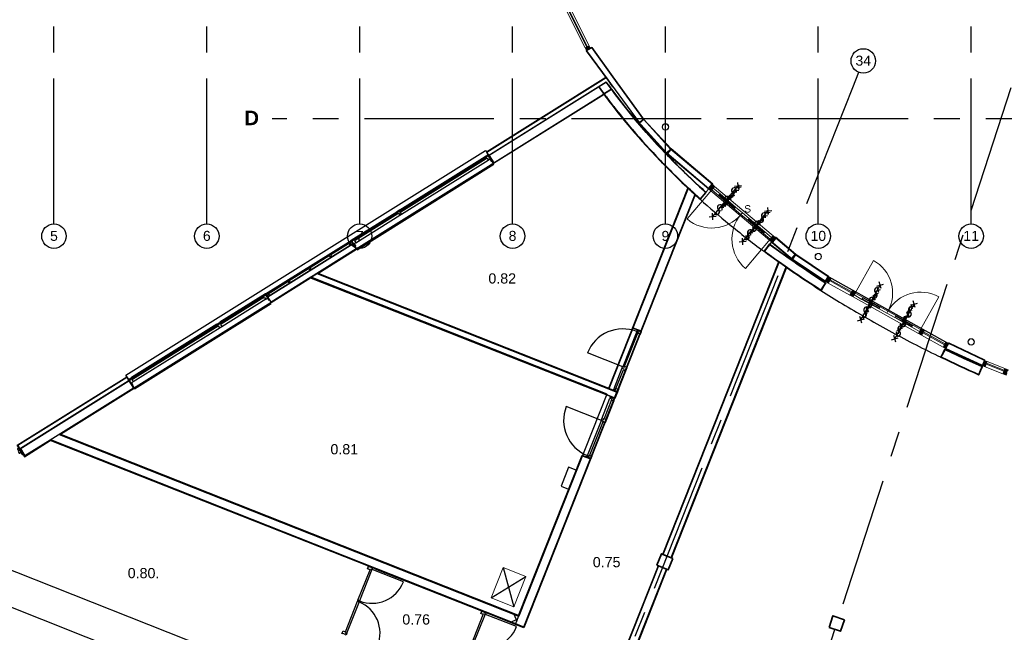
# Model space of a CAD drawing. Header units: millimetres. Extents: x -5940 to 121280, y -35718 to 26615.
# Tile 3 of 51: x 14160 to 38313, y -16872 to -1827. Entities that reach past the tile are written whole.
import ezdxf

# ---------------------------------------------------------------- set-up
doc = ezdxf.new("R2010")
doc.units = ezdxf.units.MM
doc.header["$LTSCALE"] = 100
doc.linetypes.add('CENTER', pattern=[50.8, 31.75, -6.35, 6.35, -6.35])
for name, color, linetype in [('AL21----_BUITENWAND', 3, 'Continuous'), ('AL22----_BINNENWAND', 2, 'Continuous'), ('AL28----_CONSTRUCTIES', 4, 'Continuous'), ('AL31----_BUITENKOZIJN', 1, 'Continuous'), ('AL32----_BINNENKOZIJN', 1, 'Continuous'), ('AL33----_VLOEROPENINGEN', 2, 'Continuous'), ('AL72----_GEBRUIKERSVOORZIENINGEN', 1, 'Continuous'), ('BL$7----_STRAMIEN', 8, 'Continuous'), ('BL$8----_RUIMTENUMMER', 2, 'Continuous')]:
    doc.layers.add(name, color=color, linetype=linetype)
doc.styles.add('Arial', font='arial.ttf', dxfattribs={"height": 180})
doc.styles.add('Arial_4', font='arial.ttf', dxfattribs={"height": 245.883234})
doc.styles.add('Arial_B', font='arialbd.ttf', dxfattribs={"height": 355.164671})
doc.styles.get("Standard").update_dxf_attribs({"font": 'arial.ttf'})

# ---------------------------------------------------------------- blocks, each defined once
blk = doc.blocks.new('31_DO_stolpdeur_3 - dik-9014808-_--_100 begane grond')
at = {"color": 0, "linetype": 'ByBlock', "lineweight": -2}
for p, q in [((-719.5, 84), (-939.5, 84)), ((-939.5, 84), (-939.5, 30)), ((-939.5, 30), (-719.5, 30)), ((-719.5, 30), (-719.5, 84)), ((-719.5, 84), (-220, 84)), ((-220, 30), (-719.5, 30)), ((0, 84), (-220, 84)), ((-220, 84), (-220, 30)), ((-220, 30), (0, 30)), ((220, 84), (0, 84)), ((0, 84), (0, 30)), ((0, 30), (0, 84)), ((0, 30), (220, 30)), ((220, 30), (220, 84)), ((220, 84), (719.5, 84)), ((719.5, 30), (220, 30)), ((939.5, 84), (719.5, 84)), ((719.5, 84), (719.5, 30)), ((719.5, 30), (939.5, 30)), ((939.5, 30), (939.5, 84))]:
    blk.add_line(p, q, dxfattribs=at)
blk = doc.blocks.new('Rectangular Mullion - 31_CWM_067x139-9014807-_--_100 begane grond')
at = {"color": 0, "linetype": 'ByBlock', "lineweight": -2}
for p, q in [((35705, 24473), (34271, 25687)), ((35795, 24579), (34361, 25793))]:
    blk.add_line(p, q, dxfattribs=at)
blk = doc.blocks.new('Rectangular Mullion - 31_CWM_067x139-8530078-_--_100 begane grond')
at = {"linetype": 'ByBlock', "lineweight": -2}
blk.add_hatch(color=0, dxfattribs=at).paths.add_polyline_path([(0, 0), (0, -139), (-67, -139), (-67, 0), (-19, 0)], flags=0)
at = {"color": 0, "linetype": 'ByBlock', "lineweight": -2}
for p, q in [((-67, 0), (0, 0)), ((-67, -30), (-67, 0)), ((-67, -139), (-67, -84)), ((0, -139), (-67, -139)), ((0, 0), (0, -139))]:
    blk.add_line(p, q, dxfattribs=at)
blk = doc.blocks.new('Rectangular Mullion - 31_CWM_067x139-8530079-_--_100 begane grond')
at = {"linetype": 'ByBlock', "lineweight": -2}
blk.add_hatch(color=0, dxfattribs=at).paths.add_polyline_path([(-67, 0), (-67, -139), (0, -139), (0, 0)], flags=0)
at = {"color": 0, "linetype": 'ByBlock', "lineweight": -2}
for p, q in [((0, 0), (-67, 0)), ((-67, 0), (-67, -30)), ((-67, -84), (-67, -139)), ((-67, -139), (0, -139)), ((0, -139), (0, 0))]:
    blk.add_line(p, q, dxfattribs=at)
blk = doc.blocks.new('BI deur rechts - BI deur rechts-9014940-_--_100 begane grond')
at = {"color": 0, "linetype": 'ByBlock', "lineweight": -2}
blk.add_line((-469.75, 27), (-469.75, 966.5), dxfattribs=at)
blk.add_arc((-469.75, 27), 939.5, 360, 90, dxfattribs=at)
blk = doc.blocks.new('BI deur links - BI deur links-9014941-_--_100 begane grond')
at = {"color": 0, "linetype": 'ByBlock', "lineweight": -2}
blk.add_line((469.75, 27), (469.75, 966.5), dxfattribs=at)
blk.add_arc((469.75, 27), 939.5, 90, 180, dxfattribs=at)
blk = doc.blocks.new('WI_subvak - glas 2-9157032-_--_100 begane grond')
at = {"color": 0, "linetype": 'ByBlock', "lineweight": -2}
for p, q in [((249.75, 12), (-249.75, 12)), ((-249.75, -12), (249.75, -12))]:
    blk.add_line(p, q, dxfattribs=at)
blk = doc.blocks.new('Rectangular Mullion - 31_CWM_067x139-9014959-_--_100 begane grond')
at = {"color": 0, "linetype": 'ByBlock', "lineweight": -2}
for p, q in [((39506, 22261), (40036, 21965)), ((39438, 22140), (39968, 21844))]:
    blk.add_line(p, q, dxfattribs=at)
blk = doc.blocks.new('Rectangular Mullion - 31_CWM_067x139-9014965-_--_100 begane grond')
at = {"linetype": 'ByBlock', "lineweight": -2}
blk.add_hatch(color=0, dxfattribs=at).paths.add_polyline_path([(-67, -139), (-67, 0), (0, 0), (0, -139)], flags=0)
at = {"color": 0, "linetype": 'ByBlock', "lineweight": -2}
for p, q in [((-67, 0), (0, 0)), ((-67, -139), (-67, 0)), ((0, 0), (0, -139)), ((0, -139), (-67, -139))]:
    blk.add_line(p, q, dxfattribs=at)
blk = doc.blocks.new('Rectangular Mullion - 31_CWM_067x139-9014966-_--_100 begane grond')
at = {"linetype": 'ByBlock', "lineweight": -2}
blk.add_hatch(color=0, dxfattribs=at).paths.add_polyline_path([(0, -139), (0, 0), (-67, 0), (-67, -139)], flags=0)
at = {"color": 0, "linetype": 'ByBlock', "lineweight": -2}
for p, q in [((0, 0), (-67, 0)), ((-67, 0), (-67, -139)), ((0, -139), (0, 0)), ((-67, -139), (0, -139))]:
    blk.add_line(p, q, dxfattribs=at)
blk = doc.blocks.new('Rectangular Mullion - 31_CWM_067x139-9014961-_--_100 begane grond')
at = {"color": 0, "linetype": 'ByBlock', "lineweight": -2}
for p, q in [((37217, 23538), (37748, 23242)), ((37150, 23417), (37680, 23121))]:
    blk.add_line(p, q, dxfattribs=at)
blk = doc.blocks.new('Rectangular Mullion - 31_CWM_088x139-9014962-_--_100 begane grond')
at = {"linetype": 'ByBlock', "lineweight": -2}
blk.add_hatch(color=0, dxfattribs=at).paths.add_polyline_path([(-44, -139), (-44, 0), (44, 0), (44, -139)], flags=0)
at = {"color": 0, "linetype": 'ByBlock', "lineweight": -2}
for p, q in [((-44, 0), (44, 0)), ((-44, -30), (-44, 0)), ((44, 0), (44, -139)), ((-44, -139), (-44, -84)), ((44, -139), (-44, -139))]:
    blk.add_line(p, q, dxfattribs=at)
blk = doc.blocks.new('System Panel - 31_CWP_glas_2-9014967-_--_100 begane grond')
at = {"linetype": 'ByBlock', "lineweight": -2}
blk.add_hatch(color=0, dxfattribs=at).paths.add_polyline_path([(-304, 69), (-304, 45), (304, 45), (304, 69)], flags=0)
at = {"color": 0, "linetype": 'ByBlock', "lineweight": -2}
for p, q in [((304, 69), (-304, 69)), ((-304, 69), (-304, 45)), ((-304, 45), (304, 45)), ((304, 45), (304, 69))]:
    blk.add_line(p, q, dxfattribs=at)
blk = doc.blocks.new('31_DO_stolpdeur_3 - dik-9014968-_--_100 begane grond')
at = {"color": 0, "linetype": 'ByBlock', "lineweight": -2}
for p, q in [((-698.5, 84), (-918.5, 84)), ((-918.5, 84), (-918.5, 30)), ((-918.5, 30), (-698.5, 30)), ((-698.5, 30), (-698.5, 84)), ((-698.5, 84), (-220, 84)), ((-220, 30), (-698.5, 30)), ((0, 84), (-220, 84)), ((-220, 84), (-220, 30)), ((-220, 30), (0, 30)), ((220, 84), (0, 84)), ((0, 84), (0, 30)), ((0, 30), (0, 84)), ((0, 30), (220, 30)), ((220, 30), (220, 84)), ((220, 84), (698.5, 84)), ((698.5, 30), (220, 30)), ((918.5, 84), (698.5, 84)), ((698.5, 84), (698.5, 30)), ((698.5, 30), (918.5, 30)), ((918.5, 30), (918.5, 84))]:
    blk.add_line(p, q, dxfattribs=at)
blk = doc.blocks.new('BI deur rechts - BI deur rechts-9015058-_--_100 begane grond')
at = {"color": 0, "linetype": 'ByBlock', "lineweight": -2}
blk.add_line((-459.25, 27), (-459.25, 945.5), dxfattribs=at)
blk.add_arc((-459.25, 27), 918.5, 360, 90, dxfattribs=at)
blk = doc.blocks.new('BI deur links - BI deur links-9015059-_--_100 begane grond')
at = {"color": 0, "linetype": 'ByBlock', "lineweight": -2}
blk.add_line((459.25, 27), (459.25, 945.5), dxfattribs=at)
blk.add_arc((459.25, 27), 918.5, 90, 180, dxfattribs=at)
blk = doc.blocks.new('WI_subvak - glas 2-9157131-_--_100 begane grond')
at = {"color": 0, "linetype": 'ByBlock', "lineweight": -2}
for p, q in [((239.25, 12), (-239.25, 12)), ((-239.25, -12), (239.25, -12))]:
    blk.add_line(p, q, dxfattribs=at)
blk = doc.blocks.new('Rectangular Mullion - 31_CWM_067x139-9014964-_--_100 begane grond')
at = {"color": 0, "linetype": 'ByBlock', "lineweight": -2}
for p, q in [((37825, 23199), (39429, 22304)), ((37757, 23078), (39361, 22183))]:
    blk.add_line(p, q, dxfattribs=at)
blk = doc.blocks.new('Rectangular Mullion - 31_CWM_088x139-V10-_--_100 begane grond')
at = {"linetype": 'ByBlock', "lineweight": -2}
blk.add_hatch(color=0, dxfattribs=at).paths.add_polyline_path([(-44, -139), (-44, 0), (44, 0), (44, -139), (-17, -139)], flags=0)
at = {"color": 0, "linetype": 'ByBlock', "lineweight": -2}
for p, q in [((-44, 0), (44, 0)), ((-44, -139), (-44, 0)), ((44, 0), (44, -30)), ((44, -139), (-44, -139)), ((44, -84), (44, -139))]:
    blk.add_line(p, q, dxfattribs=at)
blk = doc.blocks.new('Rectangular Mullion - 31_CWM_067x139-9015078-_--_100 begane grond')
at = {"color": 0, "linetype": 'ByBlock', "lineweight": -2}
for p, q in [((40994, 21365), (41430, 21191)), ((41045, 21494), (41482, 21320))]:
    blk.add_line(p, q, dxfattribs=at)
blk = doc.blocks.new('System Panel - 31_CWP_glas_2-9015080-_--_100 begane grond')
at = {"linetype": 'ByBlock', "lineweight": -2}
blk.add_hatch(color=0, dxfattribs=at).paths.add_polyline_path([(-235, 69), (-235, 45), (235, 45), (235, 69)], flags=0)
at = {"color": 0, "linetype": 'ByBlock', "lineweight": -2}
for p, q in [((235, 69), (-235, 69)), ((-235, 69), (-235, 45)), ((-235, 45), (235, 45)), ((235, 45), (235, 69))]:
    blk.add_line(p, q, dxfattribs=at)
blk = doc.blocks.new('System Panel - 31_CWP_glas_2-8535325-_--_100 begane grond')
at = {"linetype": 'ByBlock', "lineweight": -2}
blk.add_hatch(color=0, dxfattribs=at).paths.add_polyline_path([(1031, 45), (1031, 69), (-1031, 69), (-1031, 45), (-391, 45)], flags=0)
at = {"color": 0, "linetype": 'ByBlock', "lineweight": -2}
for p, q in [((1031, 69), (-1031, 69)), ((-1031, 69), (-1031, 45)), ((-1031, 45), (1031, 45)), ((1031, 45), (1031, 69))]:
    blk.add_line(p, q, dxfattribs=at)
blk = doc.blocks.new('Rectangular Mullion - 32-67x114-8337759-_--_100 begane grond')
at = {"linetype": 'ByBlock', "lineweight": -2}
blk.add_hatch(color=0, dxfattribs=at).paths.add_polyline_path([(0, 0), (0, -114), (-67, -114), (-67, 0)], flags=0)
at = {"color": 0, "linetype": 'ByBlock', "lineweight": -2}
for p, q in [((-67, 0), (0, 0)), ((-67, -114), (-67, 0)), ((0, 0), (0, -114)), ((0, -114), (-67, -114))]:
    blk.add_line(p, q, dxfattribs=at)
blk = doc.blocks.new('Rectangular Mullion - 32-88x114-8535324-_--_100 begane grond')
at = {"color": 0, "linetype": 'ByBlock', "lineweight": -2}
for p, q in [((31184, 29192), (30262, 31035)), ((30364, 31086), (31286, 29243))]:
    blk.add_line(p, q, dxfattribs=at)
blk = doc.blocks.new('300_VDB_300-600x800 - 300_VDB_300-600x800-8536938-_--_100 begane grond')
at = {"color": 0, "linetype": 'ByBlock', "lineweight": -2}
for p, q in [((400, 300), (-400, 300)), ((-400, 300), (-400, -300)), ((400, -300), (400, 300)), ((-400, -300), (400, -300))]:
    blk.add_line(p, q, dxfattribs=at)
blk = doc.blocks.new('28_GdV_staal_buis_kolom - B160x6_3-9615382-_--_100 begane grond')
at = {"linetype": 'ByBlock', "lineweight": -2}
h = blk.add_hatch(dxfattribs=at)
h.set_pattern_fill('FP_726', color=0, style=0, pattern_type=2)
h.set_pattern_definition([(45, (-33154.06, -27252.74), (-106.066, 106.066), [])])
h.paths.add_polyline_path([(0, -80), (31, -74), (57, -56), (74, -31), (80, 0), (74, 31), (57, 57), (31, 74), (0, 80), (-31, 74), (-57, 57), (-74, 31), (-80, 0), (-74, -31), (-57, -57), (-31, -74)], flags=0)
h.paths.add_polyline_path([(0, -74), (-28, -68), (-52, -52), (-68, -28), (-74, 0), (-68, 28), (-52, 52), (-28, 68), (0, 74), (28, 68), (52, 52), (68, 28), (74, 0), (68, -28), (52, -52), (28, -68)], flags=0)
at = {"color": 0, "linetype": 'ByBlock', "lineweight": -2}
for radius, start, end in [(80, 0, 180), (80, 180, 0), (73.7, 360, 180), (73.7, 180, 360)]:
    blk.add_arc((0, 0), radius, start, end, dxfattribs=at)
blk = doc.blocks.new('28_GdV_staal_buis_kolom - B160x6_3-V960-_--_100 begane grond')
at = {"linetype": 'ByBlock', "lineweight": -2}
h = blk.add_hatch(dxfattribs=at)
h.set_pattern_fill('FP_727', color=0, style=0, pattern_type=2)
h.set_pattern_definition([(45, (-36904.06, -24068.63), (-106.066, 106.066), [])])
h.paths.add_polyline_path([(0, -80), (31, -74), (57, -57), (74, -31), (80, 0), (74, 31), (57, 57), (31, 74), (0, 80), (-31, 74), (-57, 57), (-74, 31), (-80, 0), (-74, -31), (-57, -57), (-31, -74)], flags=0)
h.paths.add_polyline_path([(0, -74), (-28, -68), (-52, -52), (-68, -28), (-74, 0), (-68, 28), (-52, 52), (-28, 68), (0, 74), (28, 68), (52, 52), (68, 28), (74, 0), (68, -28), (52, -52), (28, -68)], flags=0)
at = {"color": 0, "linetype": 'ByBlock', "lineweight": -2}
for radius, start, end in [(80, 0, 180), (80, 180, 0), (73.7, 360, 180), (73.7, 180, 360)]:
    blk.add_arc((0, 0), radius, start, end, dxfattribs=at)
blk = doc.blocks.new('28_GdV_staal_buis_kolom - B160x6_3-V961-_--_100 begane grond')
at = {"linetype": 'ByBlock', "lineweight": -2}
h = blk.add_hatch(dxfattribs=at)
h.set_pattern_fill('FP_728', color=0, style=0, pattern_type=2)
h.set_pattern_definition([(45, (-40654.06, -21971.82), (-106.066, 106.066), [])])
h.paths.add_polyline_path([(0, -80), (31, -74), (57, -57), (74, -31), (80, 0), (74, 31), (57, 57), (31, 74), (0, 80), (-31, 74), (-57, 57), (-74, 31), (-80, 0), (-74, -31), (-57, -57), (-31, -74)], flags=0)
h.paths.add_polyline_path([(0, -74), (-28, -68), (-52, -52), (-68, -28), (-74, 0), (-68, 28), (-52, 52), (-28, 68), (0, 74), (28, 68), (52, 52), (68, 28), (74, 0), (68, -28), (52, -52), (28, -68)], flags=0)
at = {"color": 0, "linetype": 'ByBlock', "lineweight": -2}
for radius, start, end in [(80, 0, 180), (80, 180, 0), (73.7, 360, 180), (73.7, 180, 360)]:
    blk.add_arc((0, 0), radius, start, end, dxfattribs=at)
blk = doc.blocks.new('300_65_wdbdo60zs - 300_65_wdbdo60zs-8265604-_--_100 begane grond')
at = {"color": 0, "linetype": 'ByBlock', "lineweight": -2}
for p, q in [((-343, 40), (-422, -40)), ((-343, -40), (-422, 40)), ((-241, 40), (-321, -40)), ((-241, -40), (-321, 40)), ((-197, -49), (-141, 49)), ((-141, 49), (-112, 0)), ((-84, -49), (-112, 0)), ((-28, 49), (-84, -49)), ((0, 0), (-28, 49)), ((28, -49), (84, 49)), ((84, 49), (112, 0)), ((141, -49), (197, 49)), ((197, 49), (225, 0)), ((241, 40), (321, -40)), ((241, -40), (321, 40)), ((343, 40), (422, -40)), ((343, -40), (422, 40)), ((-281, 0), (281, 0)), ((-225, 0), (-197, -49)), ((0, 0), (28, -49)), ((112, 0), (141, -49))]:
    blk.add_line(p, q, dxfattribs=at)
blk = doc.blocks.new('Grid - r_3_0mm-7309776-_--_100 begane grond')
at = {"color": 0, "linetype": 'ByBlock', "lineweight": -2}
blk.add_circle((0, 0), 3, dxfattribs=at)
blk = doc.blocks.new('begane grond - begane grond_dwg_AS65ZSDA-9305741-_--_100 begane grond')
at = {"color": 0, "linetype": 'ByBlock', "lineweight": -2}
for p, q in [((-0.81, 5.68), (0.82, 7.32)), ((0.8, 5.71), (-0.78, 7.29)), ((0, -6.51), (0, 6.51)), ((-0.81, -7.35), (0.82, -5.71)), ((0.8, -7.32), (-0.78, -5.74))]:
    blk.add_line(p, q, dxfattribs=at)
for centre, start, end in [((0, 4.52), 90, 270), ((0, 2.71), 270, 90), ((0, 0.9), 90, 270), ((0, -2.71), 90, 270), ((0, -0.9), 270, 90), ((0, -4.52), 270, 90)]:
    blk.add_arc(centre, 0.905, start, end, dxfattribs=at)

msp = doc.modelspace()

# ---------------------------------------------------------------- linework, layer by layer
at = {"layer": 'AL21----_BUITENWAND', "lineweight": 35}
for p, q in [((28165, -2530), (28060, -2582)), ((28060, -2582), (28065, -2591)), ((28065, -2591), (28594, -3315)), ((28192, -2513), (28165, -2530)), ((28714, -3234), (28192, -2513)), ((28594, -3315), (28710, -3474)), ((29464, -4271), (28714, -3234)), ((20328, -8761), (21301, -8152)), ((17698, -10154), (14176, -12358)), ((14289, -12540), (14910, -12151)), ((14176, -12358), (14289, -12540))]:
    msp.add_line(p, q, dxfattribs=at)
at = {"layer": 'AL21----_BUITENWAND'}
for p, q in [((28548, -3364), (17698, -10154)), ((28675, -3537), (28548, -3364)), ((20328, -8761), (28675, -3537)), ((20193, -8557), (22287, -7247)), ((20202, -8573), (22297, -7262)), ((22331, -7330), (20248, -8633)), ((21791, -7597), (22263, -7302)), ((22250, -7310), (22253, -7379)), ((21282, -7916), (21755, -7620)), ((20774, -8234), (21246, -7938)), ((20253, -8560), (20737, -8257)), ((20254, -8559), (20315, -8592))]:
    msp.add_line(p, q, dxfattribs=at)
at = {"layer": 'AL21----_BUITENWAND', "flags": 128}
for points in [[(28192, -2513), (28065, -2591), (29352, -4353), (29464, -4271)], [(21786, -7671), (21823, -7648), (21782, -7584), (21746, -7606)], [(21278, -7989), (21314, -7967), (21274, -7902), (21238, -7925)], [(20769, -8307), (20805, -8285), (20765, -8220), (20729, -8243)], [(20248, -8633), (20285, -8611), (20244, -8546), (20208, -8569)], [(14281, -12545), (14168, -12364), (16837, -10693), (16951, -10874)]]:
    msp.add_lwpolyline(points, close=True, dxfattribs=at)
for points in [[(25649, -5143), (25607, -5075), (28539, -3240)], [(25674, -5163), (25621, -5078), (28545, -3248)], [(28553, -3361), (25674, -5163), (25787, -5344), (28679, -3534)], [(28494, -3662), (25784, -5358), (25702, -5226)], [(22411, -7457), (20328, -8761), (20248, -8633), (22331, -7330), (22411, -7457), (25787, -5344)], [(21470, -8057), (22425, -7460), (22340, -7325)], [(20240, -8639), (20325, -8774), (21290, -8170)], [(14159, -12369), (14101, -12276), (16787, -10594), (16830, -10662)], [(14168, -12364), (14114, -12279), (16784, -10608), (16837, -10693)], [(16882, -10746), (16965, -10877)], [(14196, -12427), (14278, -12559), (14911, -12162)]]:
    msp.add_lwpolyline(points, dxfattribs=at)
at = {"layer": 'AL21----_BUITENWAND'}
msp.add_lwpolyline([(15158, -12008), (16965, -10877)], dxfattribs=at)
at = {"layer": 'AL21----_BUITENWAND', "lineweight": 35}
msp.add_arc((42256, 6555), 17134, 215.8409, 216.5584, dxfattribs=at)
at = {"layer": 'AL22----_BINNENWAND', "lineweight": 35}
for p, q in [((28675, -3537), (28493, -3651)), ((29002, -3968), (30034, -5109)), ((30138, -5002), (29464, -4271)), ((31163, -5870), (30138, -5002)), ((30034, -5109), (31066, -5983)), ((30561, -5967), (28614, -10886)), ((31066, -5983), (31163, -5870)), ((26523, -16749), (30730, -6123)), ((30854, -6234), (30992, -6071)), ((32699, -7170), (32603, -7284)), ((33196, -7591), (32699, -7170)), ((32560, -7348), (32421, -7512)), ((32603, -7284), (33106, -7710)), ((33106, -7710), (33926, -8259)), ((34004, -8131), (33196, -7591)), ((32785, -7776), (29940, -14961)), ((30139, -15039), (32965, -7902)), ((21301, -8152), (28559, -11025)), ((28614, -10886), (21459, -8053)), ((33937, -8265), (34010, -8134)), ((34010, -8134), (34004, -8131)), ((33820, -8474), (33925, -8287)), ((33926, -8259), (33937, -8265)), ((36945, -9772), (36873, -9903)), ((36873, -9903), (36882, -9908)), ((36950, -9775), (36945, -9772)), ((37813, -10178), (36950, -9775)), ((36861, -9924), (36757, -10111)), ((36882, -9908), (37754, -10315)), ((37692, -10539), (37769, -10347)), ((37754, -10315), (37778, -10324)), ((37778, -10324), (37833, -10186)), ((37833, -10186), (37813, -10178)), ((37692, -10548), (37692, -10539)), ((26402, -16471), (15136, -12010)), ((26413, -16465), (15146, -12004)), ((14910, -12151), (26523, -16749)), ((29940, -14961), (30139, -15039)), ((30029, -15318), (29830, -15239))]:
    msp.add_line(p, q, dxfattribs=at)
at = {"layer": 'AL22----_BINNENWAND'}
for p, q in [((31066, -5984), (30994, -6064)), ((29409, -9487), (30740, -6123)), ((30994, -6064), (30851, -6223)), ((31001, -6071), (30851, -6237)), ((30854, -6234), (30997, -6075)), ((32552, -7335), (32419, -7515)), ((32549, -7340), (32421, -7512)), ((32560, -7341), (32433, -7513)), ((32603, -7284), (32560, -7341)), ((33404, -7944), (32868, -7566)), ((32775, -7774), (29931, -14957)), ((32967, -7897), (30139, -15039)), ((32971, -7913), (30148, -15043)), ((32787, -7770), (33280, -8119)), ((28654, -11084), (21279, -8166)), ((28716, -10926), (21459, -8053)), ((34005, -8143), (36941, -9781)), ((33926, -8281), (33811, -8462)), ((33935, -8287), (33814, -8475)), ((33820, -8474), (33935, -8294)), ((36849, -9918), (36756, -10111)), ((37689, -10546), (37777, -10351)), ((28559, -11025), (26402, -16471)), ((28821, -10971), (28760, -11126)), ((15136, -12010), (26402, -16471)), ((15146, -12004), (26413, -16465)), ((26324, -16670), (14910, -12151)), ((26334, -16664), (14921, -12145)), ((27961, -12534), (28160, -12613)), ((27623, -12819), (27439, -13283)), ((27809, -12892), (27623, -12819)), ((27439, -13283), (27625, -13357)), ((25493, -16352), (22879, -15317)), ((29820, -15236), (27209, -21831)), ((30038, -15322), (27429, -21912)), ((26278, -16422), (26353, -16596)), ((26199, -16621), (26373, -16546))]:
    msp.add_line(p, q, dxfattribs=at)
at = {"layer": 'AL22----_BINNENWAND', "lineweight": 35, "flags": 128}
for points in [[(30992, -6071), (30679, -5783), (30376, -5492), (30084, -5197), (29801, -4899), (29529, -4598), (29268, -4293), (29017, -3986), (28777, -3676), (28675, -3537)], [(33925, -8287), (33572, -8057), (33228, -7825), (32890, -7588), (32560, -7348)], [(37769, -10347), (37311, -10138), (36861, -9924)]]:
    msp.add_lwpolyline(points, dxfattribs=at)
at = {"layer": 'AL22----_BINNENWAND', "flags": 128}
for points in [[(28493, -3651), (28728, -3960), (28970, -4264), (29219, -4563), (29475, -4856), (29737, -5143), (30005, -5424), (30280, -5699), (30561, -5967)], [(29303, -9445), (29191, -9401), (30552, -5962)], [(30733, -6116), (29403, -9474), (29204, -9395), (30564, -5960)], [(30732, -6115), (30563, -5959), (30564, -5960)], [(30730, -6123), (30792, -6179), (30854, -6234)], [(32421, -7512), (32603, -7645), (32785, -7776)], [(32787, -7770), (32073, -9574), (29940, -14961)], [(32965, -7902), (33247, -8097), (33532, -8287), (33820, -8474)], [(21448, -8059), (28809, -10974), (28754, -11113), (21290, -8158)], [(15158, -12008), (26397, -16458), (27956, -12521), (28067, -12565)], [(28173, -12607), (26528, -16762), (25599, -16394)], [(29830, -15240), (27218, -21835)], [(27419, -21909), (30029, -15318)]]:
    msp.add_lwpolyline(points, dxfattribs=at)
for points in [[(29471, -4278), (29368, -4372), (30025, -5099), (30128, -5006)], [(31053, -5973), (31143, -5867), (30135, -5013), (30045, -5119)], [(33096, -7702), (33186, -7596), (32705, -7189), (32615, -7295)], [(33190, -7599), (33112, -7714), (33919, -8254), (33996, -8138)], [(26523, -16749), (26324, -16670), (27961, -12534), (28160, -12613)]]:
    msp.add_lwpolyline(points, close=True, dxfattribs=at)
at = {"layer": 'AL22----_BINNENWAND'}
for points in [[(29830, -15239), (27153, -22001)], [(27355, -22072), (30029, -15318)]]:
    msp.add_lwpolyline(points, dxfattribs=at)
for centre, radius, start, end in [((42259, 6559), 16925, 216.6182, 228.2827), ((42251, 6550), 17127, 226.9576, 227.7201), ((47281, 12591), 24785, 233.5301, 237.4211), ((47279, 12589), 24996, 234.559, 235.0636), ((51954, 21264), 34862, 244.1536, 245.8464), ((51954, 21264), 34648, 244.1536, 245.8464)]:
    msp.add_arc(centre, radius, start, end, dxfattribs=at)
at = {"layer": 'AL22----_BINNENWAND', "lineweight": 35}
for centre, radius, start, end in [((42256, 6555), 17134, 226.9577, 227.7198), ((47281, 12591), 24999, 234.559, 235.0636)]:
    msp.add_arc(centre, radius, start, end, dxfattribs=at)
at = {"layer": 'AL22----_BINNENWAND'}
for points, knots in [([(28553, -3361), (28569, -3383), (28584, -3404), (28790, -3689), (28991, -3950), (29417, -4465), (29641, -4720), (30112, -5222), (30358, -5470), (30739, -5832), (30865, -5948), (30994, -6064)], [0.3869688, 0.3869688, 0.3869688, 0.3869688, 0.3911371, 0.3911371, 0.441302, 0.441302, 0.4914669, 0.4914669, 0.5416318, 0.5416318, 0.5657343, 0.5657343, 0.5657343, 0.5657343]), ([(28494, -3662), (28621, -3834), (28753, -4005), (29139, -4487), (29406, -4794), (29970, -5400), (30268, -5697), (30670, -6073), (30760, -6155), (30851, -6237)], [0.3976681, 0.3976681, 0.3976681, 0.3976681, 0.4301185, 0.4301185, 0.4896917, 0.4896917, 0.5492648, 0.5492648, 0.5661936, 0.5661936, 0.5661936, 0.5661936]), ([(28497, -3648), (28535, -3700), (28573, -3751), (28771, -4014), (28938, -4224), (29326, -4686), (29550, -4937), (30029, -5444), (30286, -5699), (30651, -6041), (30750, -6133), (30851, -6223)], [0.3971985, 0.3971985, 0.3971985, 0.3971985, 0.406915, 0.406915, 0.4469305, 0.4469305, 0.4959564, 0.4959564, 0.5470703, 0.5470703, 0.5657343, 0.5657343, 0.5657343, 0.5657343]), ([(29448, -4834), (29600, -5004), (29757, -5172), (30122, -5549), (30333, -5757), (30552, -5962)], [0.47252643, 0.47252643, 0.47252643, 0.47252643, 0.50565225, 0.50565225, 0.547406, 0.547406, 0.547406, 0.547406]), ([(30851, -6237), (31081, -6444), (31319, -6648), (31837, -7072), (32118, -7292), (32411, -7510), (32415, -7513), (32419, -7515)], [0.56619356, 0.56619356, 0.56619356, 0.56619356, 0.60883796, 0.60883796, 0.65613289, 0.65613289, 0.65674163, 0.65674163, 0.65674163, 0.65674163]), ([(32560, -7341), (32773, -7499), (32990, -7654), (33445, -7968), (33683, -8126), (33926, -8281)], [0.65717788, 0.65717788, 0.65717788, 0.65717788, 0.69212655, 0.69212655, 0.72876458, 0.72876458, 0.72876458, 0.72876458]), ([(32433, -7513), (32725, -7730), (33026, -7942), (33492, -8255), (33650, -8359), (33811, -8462)], [0.65717788, 0.65717788, 0.65717788, 0.65717788, 0.70474863, 0.70474863, 0.72876456, 0.72876456, 0.72876456, 0.72876456]), ([(32971, -7913), (33081, -7989), (33192, -8065), (33471, -8254), (33641, -8365), (33814, -8475)], [0.68619542, 0.68619542, 0.68619542, 0.68619542, 0.70342782, 0.70342782, 0.72918411, 0.72918411, 0.72918411, 0.72918411]), ([(33814, -8475), (33987, -8586), (34163, -8696), (34710, -9028), (35089, -9247), (35871, -9673), (36273, -9881), (36709, -10094), (36733, -10106), (36757, -10118)], [0.7291841, 0.7291841, 0.7291841, 0.7291841, 0.7550599, 0.7550599, 0.8086701, 0.8086701, 0.8626408, 0.8626408, 0.865829, 0.865829, 0.865829, 0.865829])]:
    msp.add_open_spline(points, degree=3, knots=knots, dxfattribs=at)
at = {"layer": 'AL22----_BINNENWAND', "lineweight": 35}
msp.add_open_spline([(28493, -3651), (28520, -3687), (28920, -4239), (29636, -5071), (30375, -5791), (30561, -5966)], degree=3, knots=[-0.00000001, -0.00000001, -0.00000001, -0.00000001, 0.00757576, 0.06010101, 0.07722192, 0.07722192, 0.07722192, 0.07722192], dxfattribs=at)
for points in [[(30561, -5966), (30617, -6018), (30672, -6069), (30728, -6121)], [(30729, -6121), (30770, -6159), (30812, -6197), (30854, -6234)], [(32421, -7512), (32867, -7842), (33334, -8163), (33820, -8474)], [(36757, -10111), (37063, -10260), (37375, -10406), (37692, -10548)]]:
    msp.add_open_spline(points, degree=3, dxfattribs=at)
at = {"layer": 'AL22----_BINNENWAND'}
msp.add_open_spline([(32419, -7515), (32536, -7602), (32655, -7688), (32775, -7774)], degree=3, dxfattribs=at)
at = {"layer": 'AL28----_CONSTRUCTIES', "lineweight": 35}
for p, q in [((29900, -14945), (29790, -15224)), ((30179, -15055), (29900, -14945)), ((30069, -15334), (30179, -15055)), ((29790, -15224), (30069, -15334)), ((34105, -16469), (34013, -16754)), ((34391, -16562), (34105, -16469)), ((34298, -16847), (34391, -16562)), ((34013, -16754), (34298, -16847))]:
    msp.add_line(p, q, dxfattribs=at)
at = {"layer": 'AL28----_CONSTRUCTIES', "flags": 128}
for points in [[(29900, -14945), (29790, -15224), (30069, -15334), (30179, -15055)], [(34105, -16469), (34013, -16754), (34298, -16847), (34391, -16562)]]:
    msp.add_lwpolyline(points, close=True, dxfattribs=at)
at = {"layer": 'AL31----_BUITENKOZIJN'}
for p, q in [((23483, -6498), (25580, -5186)), ((23511, -6543), (25605, -5233)), ((23527, -6605), (25655, -5274)), ((22438, -7475), (25790, -5377)), ((22359, -7201), (23409, -6545)), ((22390, -7245), (23437, -6590)), ((22405, -7307), (23486, -6631)), ((20121, -8602), (19071, -9259)), ((20146, -8649), (19099, -9304)), ((20196, -8690), (19115, -9367)), ((16951, -10874), (20328, -8761)), ((16979, -10892), (20331, -8794)), ((18997, -9306), (16899, -10618)), ((19025, -9351), (16930, -10662)), ((19074, -9392), (16945, -10724))]:
    msp.add_line(p, q, dxfattribs=at)
at = {"layer": 'AL31----_BUITENKOZIJN', "flags": 128}
msp.add_lwpolyline([(16787, -10594), (16766, -10560), (25586, -5041), (25607, -5075)], dxfattribs=at)
for points in [[(25660, -5154), (25653, -5143), (25649, -5143), (25580, -5186), (25579, -5190), (25610, -5240), (25624, -5231), (25650, -5273), (25655, -5274), (25703, -5243), (25695, -5231), (25651, -5159)], [(25651, -5159), (25666, -5150), (25710, -5221), (25695, -5231)], [(25710, -5239), (25695, -5248), (25727, -5300), (25731, -5301), (25743, -5293), (25719, -5254)], [(23497, -6552), (23511, -6543), (23490, -6509), (23490, -6509), (23489, -6506), (23485, -6501), (23481, -6500), (23411, -6543), (23410, -6547), (23437, -6590), (23451, -6581), (23482, -6630), (23486, -6631), (23527, -6605), (23528, -6601)], [(22295, -7259), (22289, -7249), (22290, -7245), (22359, -7201), (22363, -7202), (22390, -7245), (22376, -7254), (22406, -7303), (22405, -7307), (22357, -7337), (22349, -7325), (22304, -7254)], [(22295, -7353), (22331, -7330), (22291, -7265), (22255, -7288)], [(22304, -7254), (22289, -7263), (22334, -7334), (22349, -7325)], [(22350, -7342), (22365, -7332), (22397, -7384), (22396, -7388), (22384, -7396), (22359, -7356)], [(20201, -8570), (20194, -8560), (20190, -8559), (20121, -8602), (20120, -8607), (20151, -8657), (20165, -8648), (20191, -8689), (20196, -8690), (20244, -8660), (20236, -8647), (20191, -8576)], [(20191, -8576), (20207, -8566), (20251, -8638), (20236, -8647)], [(20251, -8656), (20236, -8665), (20268, -8716), (20272, -8717), (20284, -8710), (20260, -8670)], [(19039, -9342), (19025, -9351), (19003, -9317), (19004, -9317), (19002, -9314), (18998, -9308), (18999, -9304), (19069, -9261), (19073, -9262), (19099, -9304), (19085, -9313), (19116, -9362), (19115, -9367), (19074, -9392), (19070, -9391)], [(16835, -10676), (16829, -10666), (16830, -10662), (16899, -10618), (16904, -10619), (16930, -10662), (16916, -10671), (16946, -10720), (16945, -10724), (16897, -10754), (16889, -10742), (16844, -10671)], [(16844, -10671), (16829, -10680), (16874, -10751), (16889, -10742)], [(16890, -10759), (16905, -10749), (16937, -10801), (16936, -10805), (16924, -10813), (16899, -10773)], [(14147, -12344), (14143, -12343), (14106, -12367), (14105, -12371), (14139, -12425), (14124, -12434), (14148, -12471), (14152, -12472), (14197, -12444), (14144, -12360), (14154, -12355)], [(14144, -12360), (14160, -12351), (14204, -12422), (14189, -12431)], [(14204, -12440), (14189, -12449), (14221, -12501), (14225, -12502), (14237, -12494), (14213, -12455)]]:
    msp.add_lwpolyline(points, close=True, dxfattribs=at)
at = {"layer": 'AL32----_BINNENKOZIJN'}
for p, q in [((28955, -10350), (28091, -10007)), ((28786, -10885), (28969, -10423)), ((28846, -10909), (29029, -10447)), ((28433, -11668), (27569, -11326)), ((28677, -11162), (28494, -11624)), ((28736, -11186), (28553, -11648)), ((23572, -15633), (22809, -15331)), ((26347, -16732), (25584, -16430))]:
    msp.add_line(p, q, dxfattribs=at)
at = {"layer": 'AL32----_BINNENKOZIJN', "flags": 128}
for points in [[(28992, -10364), (29335, -9500), (29298, -9485), (28955, -10350)], [(29318, -9448), (29304, -9442), (29288, -9481), (29335, -9500), (29326, -9523), (29385, -9547), (29410, -9484), (29396, -9479), (29392, -9488), (29314, -9457)], [(29398, -9472), (29320, -9441), (29314, -9457), (29392, -9488)], [(28669, -11087), (28655, -11081), (28639, -11120), (28686, -11139), (28677, -11162), (28736, -11186), (28761, -11123), (28747, -11118), (28743, -11127), (28665, -11096)], [(28749, -11111), (28671, -11080), (28665, -11096), (28743, -11127)], [(28729, -10934), (28715, -10929), (28731, -10890), (28777, -10908), (28786, -10885), (28846, -10909), (28821, -10971), (28807, -10965), (28811, -10956), (28733, -10925)], [(28805, -10972), (28726, -10941), (28733, -10925), (28811, -10956)], [(28470, -11683), (28128, -12548), (28091, -12533), (28433, -11668)], [(28080, -12574), (28066, -12568), (28082, -12529), (28128, -12548), (28137, -12524), (28197, -12548), (28172, -12610), (28158, -12605), (28162, -12595), (28084, -12564)], [(28156, -12611), (28077, -12580), (28084, -12564), (28162, -12595)]]:
    msp.add_lwpolyline(points, close=True, dxfattribs=at)
for points in [[(28932, -10381), (28978, -10400), (28969, -10423), (29029, -10447), (29061, -10365), (29002, -10341), (28992, -10364), (28946, -10346), (28932, -10381), (28731, -10890)], [(28438, -11629), (28484, -11647), (28494, -11624), (28553, -11648), (28521, -11730), (28461, -11706), (28470, -11683), (28424, -11664), (28438, -11629), (28639, -11120)], [(22800, -15328), (22494, -16100), (22457, -16085), (22754, -15336), (22694, -15313), (22719, -15250), (22694, -15313)], [(22754, -15336), (22763, -15313), (22809, -15331), (22825, -15292), (22803, -15284), (22801, -15290), (22738, -15265), (22743, -15252), (22806, -15277), (22801, -15290), (22738, -15265), (22740, -15259), (22719, -15250)], [(22151, -16859), (22141, -16882), (22188, -16900), (22172, -16939), (22151, -16931), (22154, -16924), (22090, -16899), (22088, -16906), (22066, -16897), (22091, -16835), (22151, -16859), (22447, -16110), (22484, -16125), (22179, -16897)], [(22482, -16141), (22503, -16088), (22497, -16104), (22472, -16094), (22453, -16087), (22460, -16071), (22439, -16124), (22446, -16106), (22489, -16123)], [(25575, -16426), (25269, -17198), (25232, -17184), (25528, -16435), (25469, -16411), (25494, -16349), (25469, -16411)], [(25528, -16435), (25538, -16412), (25584, -16430), (25600, -16391), (25578, -16382), (25576, -16389), (25512, -16364), (25518, -16351), (25581, -16376), (25576, -16389), (25512, -16364), (25515, -16357), (25494, -16349)]]:
    msp.add_lwpolyline(points, dxfattribs=at)
at = {"layer": 'AL32----_BINNENKOZIJN'}
for centre, radius, start, end in [((28955, -10350), 930, 68.4, 158.4), ((28433, -11668), 930, 158.4, 248.4), ((22800, -15328), 831, 248.3933, 338.3894), ((22169, -16893), 831, 338.3973, 67.7034), ((25575, -16426), 831, 248.3933, 338.3894)]:
    msp.add_arc(centre, radius, start, end, dxfattribs=at)
at = {"layer": 'AL33----_VLOEROPENINGEN', "linetype": 'CENTER'}
for points in [[(26016, -15280), (26280, -16245)], [(25722, -16024), (26574, -15501)]]:
    msp.add_lwpolyline(points, dxfattribs=at)
at = {"layer": 'AL72----_GEBRUIKERSVOORZIENINGEN'}
for p, q in [((21506, -18341), (11426, -14344)), ((21193, -19130), (10531, -14904))]:
    msp.add_line(p, q, dxfattribs=at)
at = {"layer": 'BL$7----_STRAMIEN', "linetype": 'CENTER'}
for p, q in [((15000, -6443), (15000, 25615)), ((18750, -6443), (18750, 25615)), ((22500, -6443), (22500, 25615)), ((26250, -6443), (26250, 25615)), ((30000, -6443), (30000, 25615)), ((33750, -6443), (33750, 25615)), ((37500, -6443), (37500, 25615)), ((34596, -3491), (34744, -3119)), ((22249, -34678), (34596, -3491)), ((38477, -3499), (28349, -34669)), ((91833, -4265), (20354, -4265)), ((15000, -6843), (15000, -6443)), ((18750, -6843), (18750, -6443)), ((22500, -6843), (22500, -6443)), ((26250, -6843), (26250, -6443)), ((30000, -6843), (30000, -6443)), ((33750, -6843), (33750, -6443)), ((37500, -6843), (37500, -6443))]:
    msp.add_line(p, q, dxfattribs=at)

# ---------------------------------------------------------------- block references
at = {"layer": 'AL28----_CONSTRUCTIES', "lineweight": 18}
for name, p in [('28_GdV_staal_buis_kolom - B160x6_3-9615382-_--_100 begane grond', (30000, -4461)), ('28_GdV_staal_buis_kolom - B160x6_3-V960-_--_100 begane grond', (33750, -7645)), ('28_GdV_staal_buis_kolom - B160x6_3-V961-_--_100 begane grond', (37500, -9742))]:
    msp.add_blockref(name, p, dxfattribs=at)
at = {"layer": 'AL31----_BUITENKOZIJN', "lineweight": 13}
msp.add_blockref('Rectangular Mullion - 32-88x114-8535324-_--_100 begane grond', (-3154, -31714), dxfattribs=at)
at = {"layer": 'AL31----_BUITENKOZIJN', "lineweight": 13, "rotation": 296.5866976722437}
msp.add_blockref('System Panel - 31_CWP_glas_2-8535325-_--_100 begane grond', (27569, -1600), dxfattribs=at)
at = {"layer": 'AL31----_BUITENKOZIJN', "lineweight": 13, "extrusion": (0, 0, -1), "rotation": 243.4133023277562}
msp.add_blockref('Rectangular Mullion - 32-67x114-8337759-_--_100 begane grond', (-28060, -2582), dxfattribs=at)
at = {"layer": 'AL32----_BINNENKOZIJN', "lineweight": 18}
for name, p, rotation in [('BI deur links - BI deur links-9014941-_--_100 begane grond', (31513, -6287), 139.7489941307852), ('31_DO_stolpdeur_3 - dik-9014808-_--_100 begane grond', (31834, -6634), 319.7489941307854), ('WI_subvak - glas 2-9157032-_--_100 begane grond', (31513, -6287), 319.7489941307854), ('BI deur rechts - BI deur rechts-9014940-_--_100 begane grond', (32230, -6894), 139.7489941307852), ('WI_subvak - glas 2-9157032-_--_100 begane grond', (32230, -6894), 319.7489941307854), ('BI deur rechts - BI deur rechts-9015058-_--_100 begane grond', (35044, -8788), 330.8431148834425), ('BI deur links - BI deur links-9015059-_--_100 begane grond', (35846, -9236), 330.8431148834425), ('31_DO_stolpdeur_3 - dik-9014968-_--_100 begane grond', (35473, -8962), 150.8431148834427), ('WI_subvak - glas 2-9157131-_--_100 begane grond', (35044, -8788), 150.8431148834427), ('WI_subvak - glas 2-9157131-_--_100 begane grond', (35846, -9236), 150.8431148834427)]:
    msp.add_blockref(name, p, dxfattribs=dict(at, rotation=rotation))
at = {"layer": 'AL32----_BINNENKOZIJN', "lineweight": 13}
for name, p, rotation in [('Rectangular Mullion - 31_CWM_067x139-8530079-_--_100 begane grond', (31066, -5984), 139.7489941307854), ('System Panel - 31_CWP_glas_2-9014967-_--_100 begane grond', (34328, -8324), 150.8431148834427), ('System Panel - 31_CWP_glas_2-9014967-_--_100 begane grond', (36617, -9601), 150.8431148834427), ('Rectangular Mullion - 31_CWM_067x139-9014966-_--_100 begane grond', (36941, -9781), 330.8431148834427), ('System Panel - 31_CWP_glas_2-9015080-_--_100 begane grond', (38109, -10307), 158.3371863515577)]:
    msp.add_blockref(name, p, dxfattribs=dict(at, rotation=rotation))
at = {"layer": 'AL32----_BINNENKOZIJN', "xscale": 75, "yscale": 75, "zscale": 75}
for p, rotation in [((31472, -6285), 320.238166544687), ((32208, -6897), 320.238166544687), ((35031, -8772), 330.8431148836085), ((35866, -9239), 330.8431148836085)]:
    msp.add_blockref('begane grond - begane grond_dwg_AS65ZSDA-9305741-_--_100 begane grond', p, dxfattribs=dict(at, rotation=rotation))
at = {"layer": 'AL32----_BINNENKOZIJN', "lineweight": 13}
for name in ['Rectangular Mullion - 31_CWM_067x139-9014807-_--_100 begane grond', 'Rectangular Mullion - 31_CWM_067x139-9014961-_--_100 begane grond', 'Rectangular Mullion - 31_CWM_067x139-9014964-_--_100 begane grond', 'Rectangular Mullion - 31_CWM_067x139-9014959-_--_100 begane grond', 'Rectangular Mullion - 31_CWM_067x139-9015078-_--_100 begane grond']:
    msp.add_blockref(name, (-3154, -31714), dxfattribs=at)
at = {"layer": 'AL32----_BINNENKOZIJN'}
for p, rotation in [((31559, -6232), 229.7489941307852), ((32266, -6851), 229.7489941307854), ((35035, -8804), 240.8431148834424), ((35859, -9213), 240.8431148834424)]:
    msp.add_blockref('300_65_wdbdo60zs - 300_65_wdbdo60zs-8265604-_--_100 begane grond', p, dxfattribs=dict(at, rotation=rotation))
at = {"layer": 'AL32----_BINNENKOZIJN', "lineweight": 13, "extrusion": (0, 0, -1)}
for name, p, rotation in [('Rectangular Mullion - 31_CWM_067x139-8530078-_--_100 begane grond', (-32603, -7284), 220.2510058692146), ('Rectangular Mullion - 31_CWM_067x139-9014965-_--_100 begane grond', (-34005, -8143), 29.15688511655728), ('Rectangular Mullion - 31_CWM_088x139-9014962-_--_100 begane grond', (-34632, -8493), 29.15688511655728), ('Rectangular Mullion - 31_CWM_088x139-V10-_--_100 begane grond', (-36313, -9431), 29.15688511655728), ('Rectangular Mullion - 31_CWM_067x139-9014965-_--_100 begane grond', (-37829, -10195), 21.66281364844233), ('Rectangular Mullion - 31_CWM_088x139-9014962-_--_100 begane grond', (-38369, -10410), 21.66281364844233)]:
    msp.add_blockref(name, p, dxfattribs=dict(at, rotation=rotation))
at = {"layer": 'AL33----_VLOEROPENINGEN', "lineweight": 13, "rotation": 68.39999999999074}
msp.add_blockref('300_VDB_300-600x800 - 300_VDB_300-600x800-8536938-_--_100 begane grond', (26148, -15763), dxfattribs=at)
at = {"layer": 'BL$7----_STRAMIEN', "xscale": 99.99999999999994, "yscale": 99.99999999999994, "zscale": 99.99999999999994, "rotation": 338.3999999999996}
msp.add_blockref('Grid - r_3_0mm-7309776-_--_100 begane grond', (34854, -2840), dxfattribs=at)
at = {"layer": 'BL$7----_STRAMIEN', "xscale": 99.99999999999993, "yscale": 99.99999999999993, "zscale": 99.99999999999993}
for p in [(15000, -7143), (18750, -7143), (22500, -7143), (26250, -7143), (30000, -7143), (33750, -7143), (37500, -7143)]:
    msp.add_blockref('Grid - r_3_0mm-7309776-_--_100 begane grond', p, dxfattribs=at)

# ---------------------------------------------------------------- texts
at = {"layer": 'BL$7----_STRAMIEN', "lineweight": 9, "attachment_point": 2, "line_spacing_factor": 0.938532, "style": 'Arial_4'}
for s, insert, char_height, width in [('34', (34853, -2710), 245.9, 456), ('5', (15000, -7013), 246, 228), ('6', (18750, -7013), 246, 228), ('7', (22500, -7013), 246, 228), ('8', (26250, -7013), 246, 228), ('9', (30000, -7013), 246, 228), ('10', (33750, -7013), 245.9, 456), ('11', (37500, -7013), 245.9, 456)]:
    msp.add_mtext(s, dxfattribs=dict(at, insert=insert, char_height=char_height, width=width))
at = {"layer": 'BL$8----_RUIMTENUMMER', "insert": (31934, -6383), "char_height": 180, "width": 199.78, "attachment_point": 1, "line_spacing_factor": 0.938532, "style": 'Arial'}
msp.add_mtext('S', dxfattribs=at)
at = {"layer": 'BL$8----_RUIMTENUMMER', "char_height": 250, "attachment_point": 5, "line_spacing_factor": 0.938532}
for s, insert, width in [('0.82', (25997, -8183), 810.77), ('0.81', (22122, -12377), 810.77), ('0.75', (28558, -15150), 810.77), ('0.80.', (17198, -15419), 926.59), ('0.76', (23885, -16557), 810.77)]:
    msp.add_mtext(s, dxfattribs=dict(at, insert=insert, width=width))

# ---------------------------------------------------------------- next in the draw order: texts
at = {"layer": 'BL$7----_STRAMIEN', "insert": (19851, -4063), "char_height": 355.16, "width": 415.78, "attachment_point": 2, "line_spacing_factor": 0.938532, "style": 'Arial_B', "bg_fill": 3, "box_fill_scale": 1.25, "bg_fill_color": 0, "bg_fill_transparency": 0}
msp.add_mtext('\\fArial|b1|i0|c0|p34|;D', dxfattribs=at)

doc.saveas('drawing.dxf')
